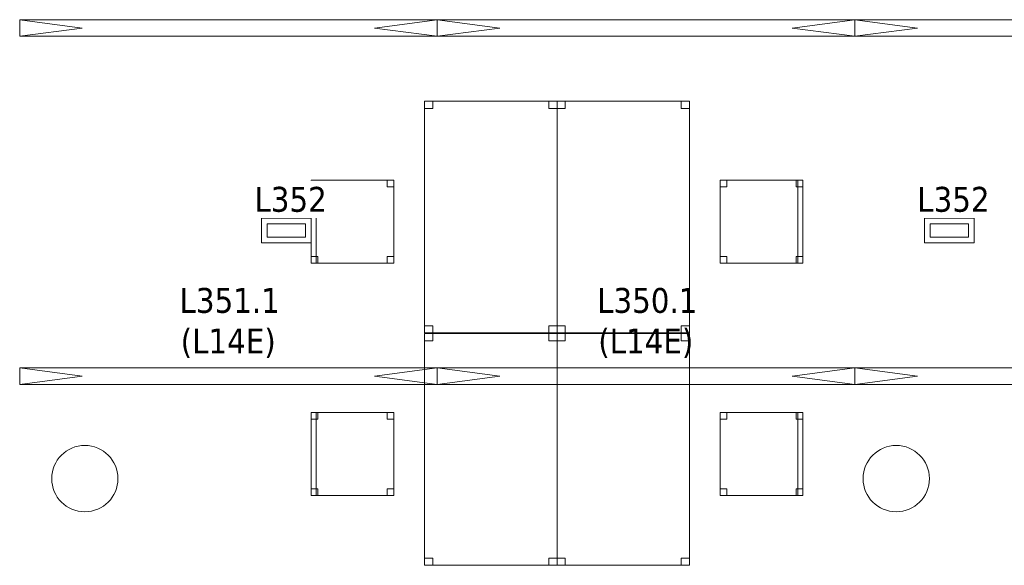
# Model space of a CAD drawing. Header units: metres. Extents: x 397.7 to 427.5, y 12.7 to 28.4.
# Tile 24 of 147: x 405.4 to 411.4, y 17.3 to 20.6. Entities that reach past the tile are written whole.
import ezdxf

# ---------------------------------------------------------------- set-up
doc = ezdxf.new("R2010")
doc.units = ezdxf.units.M
for name, color, linetype, lineweight in [('02_MOBILIARIO', 7, 'Continuous', 18), ('A-COLS-____-MCUT', 7, 'Continuous', 18), ('A-COLS-____-OTLN', 7, 'Continuous', 18), ('A-DETL-____-MBND', 7, 'Continuous', 18), ('A-DETL-GENF-OTLN', 7, 'Continuous', 18), ('E-LITE-____-IDEN', 7, 'Continuous', 30), ('E-LITE-EQPM-IDEN', 7, 'Continuous', 30)]:
    doc.layers.add(name, color=color, linetype=linetype, lineweight=lineweight)
doc.styles.add('Tahoma_4', font='tahoma.ttf', dxfattribs={"height": 0.15})

# ---------------------------------------------------------------- blocks, each defined once
blk = doc.blocks.new('Family - Cadira d_Oficina_P3-156266-06_ENLLUMENAT_P3')
at = {"layer": 'A-DETL-____-MBND', "color": 253, "true_color": 0xaaaaaa}
for p, q in [((0, 0.46), (0, 0.5)), ((0, 0.5), (0.04, 0.5)), ((0.04, 0.5), (0, 0.5)), ((0, 0.5), (0, 0.46)), ((0, 0), (0, 0.5)), ((0, 0.5), (0.03, 0.5)), ((0.03, 0.5), (0, 0.5)), ((0, 0.5), (0, 0)), ((0, 0.5), (0.5, 0.5)), ((0, 0), (0, 0.5)), ((0.5, 0.5), (0, 0.5)), ((0, 0.5), (0, 0)), ((0.03, 0.5), (0.03, 0)), ((0.03, 0), (0.03, 0.5)), ((0.04, 0.5), (0.04, 0.46)), ((0.04, 0.46), (0.04, 0.5)), ((0.46, 0.46), (0.46, 0.5)), ((0.46, 0.5), (0.5, 0.5)), ((0.5, 0.5), (0.46, 0.5)), ((0.46, 0.5), (0.46, 0.46)), ((0.5, 0.5), (0.5, 0.46)), ((0.5, 0.46), (0.5, 0.5)), ((0.5, 0.5), (0.5, 0)), ((0.5, 0), (0.5, 0.5)), ((0.04, 0.46), (0, 0.46)), ((0, 0.46), (0.04, 0.46)), ((0.5, 0.46), (0.46, 0.46)), ((0.46, 0.46), (0.5, 0.46)), ((0, 0), (0, 0.04)), ((0, 0.04), (0.04, 0.04)), ((0.04, 0.04), (0, 0.04)), ((0, 0.04), (0, 0)), ((0.03, 0), (0, 0)), ((0, 0), (0.03, 0)), ((0.04, 0), (0, 0)), ((0, 0), (0.04, 0)), ((0.5, 0), (0, 0)), ((0, 0), (0.5, 0)), ((0.04, 0.04), (0.04, 0)), ((0.04, 0), (0.04, 0.04)), ((0.46, 0), (0.46, 0.04)), ((0.46, 0.04), (0.5, 0.04)), ((0.5, 0.04), (0.46, 0.04)), ((0.46, 0.04), (0.46, 0)), ((0.5, 0), (0.46, 0)), ((0.46, 0), (0.5, 0)), ((0.5, 0.04), (0.5, 0)), ((0.5, 0), (0.5, 0.04))]:
    blk.add_line(p, q, dxfattribs=at)
blk = doc.blocks.new('Family - Taula 140X80_P3-156312-06_ENLLUMENAT_P3')
at = {"layer": 'A-DETL-____-MBND', "color": 253, "true_color": 0xaaaaaa}
for p, q in [((0, 1.3536), (0, 1.3973)), ((0, 1.3973), (0.05, 1.3973)), ((0.05, 1.3973), (0, 1.3973)), ((0, 1.3973), (0, 1.3536)), ((0, 0), (0, 1.3973)), ((0, 1.3973), (0.8001, 1.3973)), ((0.8001, 1.3973), (0, 1.3973)), ((0, 1.3973), (0, 0)), ((0.05, 1.3973), (0.05, 1.3536)), ((0.05, 1.3536), (0.05, 1.3973)), ((0.7501, 1.3536), (0.7501, 1.3973)), ((0.7501, 1.3973), (0.8001, 1.3973)), ((0.8001, 1.3973), (0.7501, 1.3973)), ((0.7501, 1.3973), (0.7501, 1.3536)), ((0.8001, 1.3973), (0.8001, 0)), ((0.8001, 0), (0.8001, 1.3973)), ((0.8001, 1.3973), (0.8001, 1.3536)), ((0.8001, 1.3536), (0.8001, 1.3973)), ((0.05, 1.3536), (0, 1.3536)), ((0, 1.3536), (0.05, 1.3536)), ((0.8001, 1.3536), (0.7501, 1.3536)), ((0.7501, 1.3536), (0.8001, 1.3536)), ((0, 0), (0, 0.0437)), ((0, 0.0437), (0.05, 0.0437)), ((0.05, 0.0437), (0, 0.0437)), ((0, 0.0437), (0, 0)), ((0.05, 0), (0, 0)), ((0, 0), (0.05, 0)), ((0, 0), (0.8001, 0)), ((0.05, 0.0437), (0.05, 0)), ((0.05, 0), (0.05, 0.0437)), ((0.7501, 0), (0.7501, 0.0437)), ((0.7501, 0.0437), (0.8001, 0.0437)), ((0.8001, 0.0437), (0.7501, 0.0437)), ((0.7501, 0.0437), (0.7501, 0)), ((0.8001, 0.0437), (0.8001, 0)), ((0.8001, 0), (0.8001, 0.0437)), ((0.8001, 0), (0, 0)), ((0.8001, 0), (0.7501, 0)), ((0.7501, 0), (0.8001, 0))]:
    blk.add_line(p, q, dxfattribs=at)
blk = doc.blocks.new('Family - Pilar P3-156326-06_ENLLUMENAT_P3')
at = {"layer": 'A-COLS-____-MCUT', "color": 253, "true_color": 0xaaaaaa}
for start, end in [(360, 180), (180, 360)]:
    blk.add_arc((0.2, 0.2), 0.2, start, end, dxfattribs=at)
at = {"layer": 'A-COLS-____-OTLN', "color": 253, "true_color": 0xaaaaaa}
for start, end in [(360, 180), (180, 360)]:
    blk.add_arc((0.2, 0.2), 0.2, start, end, dxfattribs=at)
blk = doc.blocks.new('Family - Taula 140X80_P3-156462-06_ENLLUMENAT_P3')
at = {"layer": 'A-DETL-____-MBND', "color": 253, "true_color": 0xaaaaaa}
for p, q in [((0, 1.3973), (0.05, 1.3973)), ((0, 1.3536), (0, 1.3973)), ((0.05, 1.3973), (0, 1.3973)), ((0, 1.3973), (0, 1.3536)), ((0, 1.3973), (0.8001, 1.3973)), ((0, 0), (0, 1.3973)), ((0.8001, 1.3973), (0, 1.3973)), ((0, 1.3973), (0, 0)), ((0.05, 1.3973), (0.05, 1.3536)), ((0.05, 1.3536), (0.05, 1.3973)), ((0.7501, 1.3973), (0.8001, 1.3973)), ((0.7501, 1.3536), (0.7501, 1.3973)), ((0.8001, 1.3973), (0.7501, 1.3973)), ((0.7501, 1.3973), (0.7501, 1.3536)), ((0.8001, 1.3973), (0.8001, 1.3536)), ((0.8001, 1.3536), (0.8001, 1.3973)), ((0.8001, 1.3973), (0.8001, 0)), ((0.8001, 0), (0.8001, 1.3973)), ((0.05, 1.3536), (0, 1.3536)), ((0, 1.3536), (0.05, 1.3536)), ((0.8001, 1.3536), (0.7501, 1.3536)), ((0.7501, 1.3536), (0.8001, 1.3536)), ((0, 0.0437), (0.05, 0.0437)), ((0, 0), (0, 0.0437)), ((0.05, 0.0437), (0, 0.0437)), ((0, 0.0437), (0, 0)), ((0.8001, 0), (0, 0)), ((0, 0), (0.8001, 0)), ((0.05, 0), (0, 0)), ((0, 0), (0.05, 0)), ((0.05, 0.0437), (0.05, 0)), ((0.05, 0), (0.05, 0.0437)), ((0.7501, 0.0437), (0.8001, 0.0437)), ((0.7501, 0), (0.7501, 0.0437)), ((0.8001, 0.0437), (0.7501, 0.0437)), ((0.7501, 0.0437), (0.7501, 0)), ((0.8001, 0.0437), (0.8001, 0)), ((0.8001, 0), (0.8001, 0.0437)), ((0.8001, 0), (0.7501, 0)), ((0.7501, 0), (0.8001, 0))]:
    blk.add_line(p, q, dxfattribs=at)
blk = doc.blocks.new('Family - Cadira d_Oficina_P3-156464-06_ENLLUMENAT_P3')
at = {"layer": 'A-DETL-____-MBND', "color": 253, "true_color": 0xaaaaaa}
for p, q in [((0, 0.46), (0, 0.5)), ((0, 0.5), (0.04, 0.5)), ((0.04, 0.5), (0, 0.5)), ((0, 0.5), (0, 0.46)), ((0, 0), (0, 0.5)), ((0, 0.5), (0.5, 0.5)), ((0.5, 0.5), (0, 0.5)), ((0, 0.5), (0, 0)), ((0.04, 0.5), (0.04, 0.46)), ((0.04, 0.46), (0.04, 0.5)), ((0.46, 0.46), (0.46, 0.5)), ((0.46, 0.5), (0.5, 0.5)), ((0.5, 0.5), (0.46, 0.5)), ((0.46, 0.5), (0.46, 0.46)), ((0.47, 0), (0.47, 0.5)), ((0.47, 0.5), (0.5, 0.5)), ((0.5, 0.5), (0.47, 0.5)), ((0.47, 0.5), (0.47, 0)), ((0.5, 0.5), (0.5, 0)), ((0.5, 0), (0.5, 0.5)), ((0.5, 0.5), (0.5, 0.46)), ((0.5, 0.46), (0.5, 0.5)), ((0.5, 0.5), (0.5, 0)), ((0.5, 0), (0.5, 0.5)), ((0.04, 0.46), (0, 0.46)), ((0, 0.46), (0.04, 0.46)), ((0.5, 0.46), (0.46, 0.46)), ((0.46, 0.46), (0.5, 0.46)), ((0, 0), (0, 0.04)), ((0, 0.04), (0.04, 0.04)), ((0.04, 0.04), (0, 0.04)), ((0, 0.04), (0, 0)), ((0.04, 0), (0, 0)), ((0, 0), (0.04, 0)), ((0.5, 0), (0, 0)), ((0, 0), (0.5, 0)), ((0.04, 0.04), (0.04, 0)), ((0.04, 0), (0.04, 0.04)), ((0.46, 0), (0.46, 0.04)), ((0.46, 0.04), (0.5, 0.04)), ((0.5, 0.04), (0.46, 0.04)), ((0.46, 0.04), (0.46, 0)), ((0.5, 0), (0.46, 0)), ((0.46, 0), (0.5, 0)), ((0.5, 0), (0.47, 0)), ((0.5, 0.04), (0.5, 0)), ((0.5, 0), (0.5, 0.04)), ((0.47, 0), (0.5, 0))]:
    blk.add_line(p, q, dxfattribs=at)
blk = doc.blocks.new('Family - Cadira d_Oficina_P3-156513-06_ENLLUMENAT_P3')
at = {"layer": 'A-DETL-____-MBND', "color": 253, "true_color": 0xaaaaaa}
for p, q in [((0, 0.46), (0, 0.5)), ((0, 0.5), (0.04, 0.5)), ((0.04, 0.5), (0, 0.5)), ((0, 0.5), (0, 0.46)), ((0, 0), (0, 0.5)), ((0, 0.5), (0.03, 0.5)), ((0.03, 0.5), (0, 0.5)), ((0, 0.5), (0, 0)), ((0, 0.5), (0.5, 0.5)), ((0, 0), (0, 0.5)), ((0.5, 0.5), (0, 0.5)), ((0, 0.5), (0, 0)), ((0.03, 0.5), (0.03, 0)), ((0.03, 0), (0.03, 0.5)), ((0.04, 0.5), (0.04, 0.46)), ((0.04, 0.46), (0.04, 0.5)), ((0.46, 0.46), (0.46, 0.5)), ((0.46, 0.5), (0.5, 0.5)), ((0.5, 0.5), (0.46, 0.5)), ((0.46, 0.5), (0.46, 0.46)), ((0.5, 0.5), (0.5, 0.46)), ((0.5, 0.46), (0.5, 0.5)), ((0.5, 0.5), (0.5, 0)), ((0.5, 0), (0.5, 0.5)), ((0.04, 0.46), (0, 0.46)), ((0, 0.46), (0.04, 0.46)), ((0.5, 0.46), (0.46, 0.46)), ((0.46, 0.46), (0.5, 0.46)), ((0, 0), (0, 0.04)), ((0, 0.04), (0.04, 0.04)), ((0.04, 0.04), (0, 0.04)), ((0, 0.04), (0, 0)), ((0.04, 0), (0, 0)), ((0, 0), (0.04, 0)), ((0.03, 0), (0, 0)), ((0, 0), (0.03, 0)), ((0.5, 0), (0, 0)), ((0, 0), (0.5, 0)), ((0.04, 0.04), (0.04, 0)), ((0.04, 0), (0.04, 0.04)), ((0.46, 0), (0.46, 0.04)), ((0.46, 0.04), (0.5, 0.04)), ((0.5, 0.04), (0.46, 0.04)), ((0.46, 0.04), (0.46, 0)), ((0.5, 0), (0.46, 0)), ((0.46, 0), (0.5, 0)), ((0.5, 0.04), (0.5, 0)), ((0.5, 0), (0.5, 0.04))]:
    blk.add_line(p, q, dxfattribs=at)
blk = doc.blocks.new('Family - Pilar P3-156517-06_ENLLUMENAT_P3')
at = {"layer": 'A-COLS-____-MCUT', "color": 253, "true_color": 0xaaaaaa}
for start, end in [(360, 180), (180, 360)]:
    blk.add_arc((0.2, 0.2), 0.2, start, end, dxfattribs=at)
at = {"layer": 'A-COLS-____-OTLN', "color": 253, "true_color": 0xaaaaaa}
for start, end in [(360, 180), (180, 360)]:
    blk.add_arc((0.2, 0.2), 0.2, start, end, dxfattribs=at)
blk = doc.blocks.new('Family - Taula 140X80_P3-156658-06_ENLLUMENAT_P3')
at = {"layer": 'A-DETL-____-MBND', "color": 253, "true_color": 0xaaaaaa}
for p, q in [((0, 1.3973), (0.8001, 1.3973)), ((0, 0), (0, 1.3973)), ((0.8001, 1.3973), (0, 1.3973)), ((0, 1.3973), (0, 0)), ((0, 1.3973), (0.05, 1.3973)), ((0, 1.3536), (0, 1.3973)), ((0.05, 1.3973), (0, 1.3973)), ((0, 1.3973), (0, 1.3536)), ((0.05, 1.3973), (0.05, 1.3536)), ((0.05, 1.3536), (0.05, 1.3973)), ((0.7501, 1.3973), (0.8001, 1.3973)), ((0.7501, 1.3536), (0.7501, 1.3973)), ((0.8001, 1.3973), (0.7501, 1.3973)), ((0.7501, 1.3973), (0.7501, 1.3536)), ((0.8001, 1.3973), (0.8001, 0)), ((0.8001, 0), (0.8001, 1.3973)), ((0.8001, 1.3973), (0.8001, 1.3536)), ((0.8001, 1.3536), (0.8001, 1.3973)), ((0.05, 1.3536), (0, 1.3536)), ((0, 1.3536), (0.05, 1.3536)), ((0.8001, 1.3536), (0.7501, 1.3536)), ((0.7501, 1.3536), (0.8001, 1.3536)), ((0, 0.0437), (0.05, 0.0437)), ((0, 0), (0, 0.0437)), ((0.05, 0.0437), (0, 0.0437)), ((0, 0.0437), (0, 0)), ((0.8001, 0), (0, 0)), ((0, 0), (0.8001, 0)), ((0.05, 0), (0, 0)), ((0, 0), (0.05, 0)), ((0.05, 0.0437), (0.05, 0)), ((0.05, 0), (0.05, 0.0437)), ((0.7501, 0.0437), (0.8001, 0.0437)), ((0.7501, 0), (0.7501, 0.0437)), ((0.8001, 0.0437), (0.7501, 0.0437)), ((0.7501, 0.0437), (0.7501, 0)), ((0.8001, 0.0437), (0.8001, 0)), ((0.8001, 0), (0.8001, 0.0437)), ((0.8001, 0), (0.7501, 0)), ((0.7501, 0), (0.8001, 0))]:
    blk.add_line(p, q, dxfattribs=at)
blk = doc.blocks.new('Family - Cadira d_Oficina_P3-156816-06_ENLLUMENAT_P3')
at = {"layer": 'A-DETL-____-MBND', "color": 253, "true_color": 0xaaaaaa}
for p, q in [((0, 0.46), (0, 0.5)), ((0, 0.5), (0.04, 0.5)), ((0.04, 0.5), (0, 0.5)), ((0, 0.5), (0, 0.46)), ((0, 0), (0, 0.5)), ((0, 0.5), (0.5, 0.5)), ((0.5, 0.5), (0, 0.5)), ((0, 0.5), (0, 0)), ((0.04, 0.5), (0.04, 0.46)), ((0.04, 0.46), (0.04, 0.5)), ((0.46, 0.46), (0.46, 0.5)), ((0.46, 0.5), (0.5, 0.5)), ((0.5, 0.5), (0.46, 0.5)), ((0.46, 0.5), (0.46, 0.46)), ((0.47, 0), (0.47, 0.5)), ((0.47, 0.5), (0.5, 0.5)), ((0.5, 0.5), (0.47, 0.5)), ((0.47, 0.5), (0.47, 0)), ((0.5, 0.5), (0.5, 0)), ((0.5, 0), (0.5, 0.5)), ((0.5, 0.5), (0.5, 0.46)), ((0.5, 0.46), (0.5, 0.5)), ((0.5, 0.5), (0.5, 0)), ((0.5, 0), (0.5, 0.5)), ((0.04, 0.46), (0, 0.46)), ((0, 0.46), (0.04, 0.46)), ((0.5, 0.46), (0.46, 0.46)), ((0.46, 0.46), (0.5, 0.46)), ((0, 0), (0, 0.04)), ((0, 0.04), (0.04, 0.04)), ((0.04, 0.04), (0, 0.04)), ((0, 0.04), (0, 0)), ((0.04, 0), (0, 0)), ((0, 0), (0.04, 0)), ((0.5, 0), (0, 0)), ((0, 0), (0.5, 0)), ((0.04, 0.04), (0.04, 0)), ((0.04, 0), (0.04, 0.04)), ((0.46, 0), (0.46, 0.04)), ((0.46, 0.04), (0.5, 0.04)), ((0.5, 0.04), (0.46, 0.04)), ((0.46, 0.04), (0.46, 0)), ((0.5, 0), (0.46, 0)), ((0.46, 0), (0.5, 0)), ((0.5, 0), (0.47, 0)), ((0.5, 0.04), (0.5, 0)), ((0.5, 0), (0.5, 0.04)), ((0.47, 0), (0.5, 0))]:
    blk.add_line(p, q, dxfattribs=at)
blk = doc.blocks.new('Family - Taula 140X80_P3-156827-06_ENLLUMENAT_P3')
at = {"layer": 'A-DETL-____-MBND', "color": 253, "true_color": 0xaaaaaa}
for p, q in [((0, 0), (0, 1.3973)), ((0, 1.3973), (0.8001, 1.3973)), ((0.8001, 1.3973), (0, 1.3973)), ((0, 1.3973), (0, 0)), ((0, 1.3536), (0, 1.3973)), ((0, 1.3973), (0.05, 1.3973)), ((0.05, 1.3973), (0, 1.3973)), ((0, 1.3973), (0, 1.3536)), ((0.05, 1.3973), (0.05, 1.3536)), ((0.05, 1.3536), (0.05, 1.3973)), ((0.7501, 1.3536), (0.7501, 1.3973)), ((0.7501, 1.3973), (0.8001, 1.3973)), ((0.8001, 1.3973), (0.7501, 1.3973)), ((0.7501, 1.3973), (0.7501, 1.3536)), ((0.8001, 1.3973), (0.8001, 1.3536)), ((0.8001, 1.3536), (0.8001, 1.3973)), ((0.8001, 1.3973), (0.8001, 0)), ((0.8001, 0), (0.8001, 1.3973)), ((0.05, 1.3536), (0, 1.3536)), ((0, 1.3536), (0.05, 1.3536)), ((0.8001, 1.3536), (0.7501, 1.3536)), ((0.7501, 1.3536), (0.8001, 1.3536)), ((0, 0), (0, 0.0437)), ((0, 0.0437), (0.05, 0.0437)), ((0.05, 0.0437), (0, 0.0437)), ((0, 0.0437), (0, 0)), ((0, 0), (0.8001, 0)), ((0.05, 0), (0, 0)), ((0, 0), (0.05, 0)), ((0.05, 0.0437), (0.05, 0)), ((0.05, 0), (0.05, 0.0437)), ((0.7501, 0), (0.7501, 0.0437)), ((0.7501, 0.0437), (0.8001, 0.0437)), ((0.8001, 0.0437), (0.7501, 0.0437)), ((0.7501, 0.0437), (0.7501, 0)), ((0.8001, 0.0437), (0.8001, 0)), ((0.8001, 0), (0.8001, 0.0437)), ((0.8001, 0), (0, 0)), ((0.8001, 0), (0.7501, 0)), ((0.7501, 0), (0.8001, 0))]:
    blk.add_line(p, q, dxfattribs=at)
blk = doc.blocks.new('LONDR55-XX_ZZ-ARQ-CAA-M3D-Londres55_ifc-1-06_ENLLUMENAT_P3')
at = {"layer": '02_MOBILIARIO', "color": 253, "lineweight": 18, "true_color": 0xaaaaaa}
for name, p in [('Family - Taula 140X80_P3-156827-06_ENLLUMENAT_P3', (407.8867, 18.6781)), ('Family - Taula 140X80_P3-156658-06_ENLLUMENAT_P3', (408.6867, 18.6781)), ('Family - Cadira d_Oficina_P3-156513-06_ENLLUMENAT_P3', (407.2025, 19.0992)), ('Family - Cadira d_Oficina_P3-156816-06_ENLLUMENAT_P3', (409.6709, 19.0992)), ('Family - Taula 140X80_P3-156312-06_ENLLUMENAT_P3', (407.8867, 17.2769)), ('Family - Taula 140X80_P3-156462-06_ENLLUMENAT_P3', (408.6867, 17.2769)), ('Family - Cadira d_Oficina_P3-156266-06_ENLLUMENAT_P3', (407.2025, 17.698)), ('Family - Cadira d_Oficina_P3-156464-06_ENLLUMENAT_P3', (409.6709, 17.698))]:
    blk.add_blockref(name, p, dxfattribs=at)
at = {"layer": 'A-COLS-____-OTLN', "color": 253, "lineweight": 18, "true_color": 0xaaaaaa}
for name, p in [('Family - Pilar P3-156326-06_ENLLUMENAT_P3', (405.637, 17.5995)), ('Family - Pilar P3-156517-06_ENLLUMENAT_P3', (410.5337, 17.5995))]:
    blk.add_blockref(name, p, dxfattribs=at)
blk = doc.blocks.new('ZYR_06_02_05 LLuminària Suspesa - L 14 E-850698-06_ENLLUMENAT_P3')
at = {"layer": 'A-DETL-GENF-OTLN', "color": 92, "true_color": 0x00c400}
for p, q in [((-1.26, 0.05), (1.26, 0.05)), ((-1.26, -0.05), (-1.26, 0.05)), ((-1.26, 0.05), (-0.882, 0)), ((-0.882, 0), (-1.26, -0.05)), ((0.882, 0), (1.26, 0.05)), ((0.882, 0), (1.26, -0.05)), ((1.26, 0.05), (1.26, -0.05)), ((1.26, -0.05), (-1.26, -0.05))]:
    blk.add_line(p, q, dxfattribs=at)
blk = doc.blocks.new('ZYR_06_03 Emer Sostre Rect - 01 Emergencia Superficie 01-829055-06_ENLLUMENAT_P3')
at = {"layer": 'A-DETL-GENF-OTLN', "color": 6, "true_color": 0xff00ff}
for p, q in [((-0.15, 0.075), (0.15, 0.075)), ((-0.15, -0.075), (-0.15, 0.075)), ((0.15, 0.075), (0.15, -0.075)), ((-0.1157, 0.0407), (0.1157, 0.0407)), ((-0.1157, -0.0407), (-0.1157, 0.0407)), ((0.1157, 0.0407), (0.1157, -0.0407)), ((0.1157, -0.0407), (-0.1157, -0.0407)), ((0.15, -0.075), (-0.15, -0.075))]:
    blk.add_line(p, q, dxfattribs=at)

msp = doc.modelspace()

# ---------------------------------------------------------------- block references
at = {"lineweight": 5}
msp.add_blockref('LONDR55-XX_ZZ-ARQ-CAA-M3D-Londres55_ifc-1-06_ENLLUMENAT_P3', (0, 0), dxfattribs=at)
at = {"layer": 'A-DETL-GENF-OTLN', "color": 92, "true_color": 0x00c400}
for p in [(406.704, 20.5174), (409.224, 20.5174), (411.744, 20.5174), (406.704, 18.4174), (409.224, 18.4174), (411.744, 18.4174)]:
    msp.add_blockref('ZYR_06_02_05 LLuminària Suspesa - L 14 E-850698-06_ENLLUMENAT_P3', p, dxfattribs=at)
at = {"layer": 'A-DETL-GENF-OTLN', "color": 6, "true_color": 0xff00ff}
for p in [(407.0536, 19.2963), (411.0536, 19.2963)]:
    msp.add_blockref('ZYR_06_03 Emer Sostre Rect - 01 Emergencia Superficie 01-829055-06_ENLLUMENAT_P3', p, dxfattribs=at)

# ---------------------------------------------------------------- texts
at = {"layer": 'E-LITE-EQPM-IDEN', "char_height": 0.15, "attachment_point": 1, "style": 'Tahoma_4'}
for s, insert, width in [('L351.1', (406.409, 18.9495), 0.721519), ('L350.1', (408.929, 18.9495), 0.721519), ('(L14E)', (406.4157, 18.7048), 0.705485), ('(L14E)', (408.9357, 18.7048), 0.705485)]:
    msp.add_mtext(s, dxfattribs=dict(at, insert=insert, width=width))

# ---------------------------------------------------------------- next in the draw order: texts
at = {"layer": 'E-LITE-____-IDEN', "char_height": 0.15, "width": 0.517088, "attachment_point": 1, "style": 'Tahoma_4', "bg_fill": 3, "box_fill_scale": 1.25, "bg_fill_color": 256, "bg_fill_true_color": 13158600, "bg_fill_transparency": 0}
for insert in [(406.8609, 19.5592), (410.8609, 19.5592)]:
    msp.add_mtext('L352', dxfattribs=dict(at, insert=insert))

doc.saveas('drawing.dxf')
